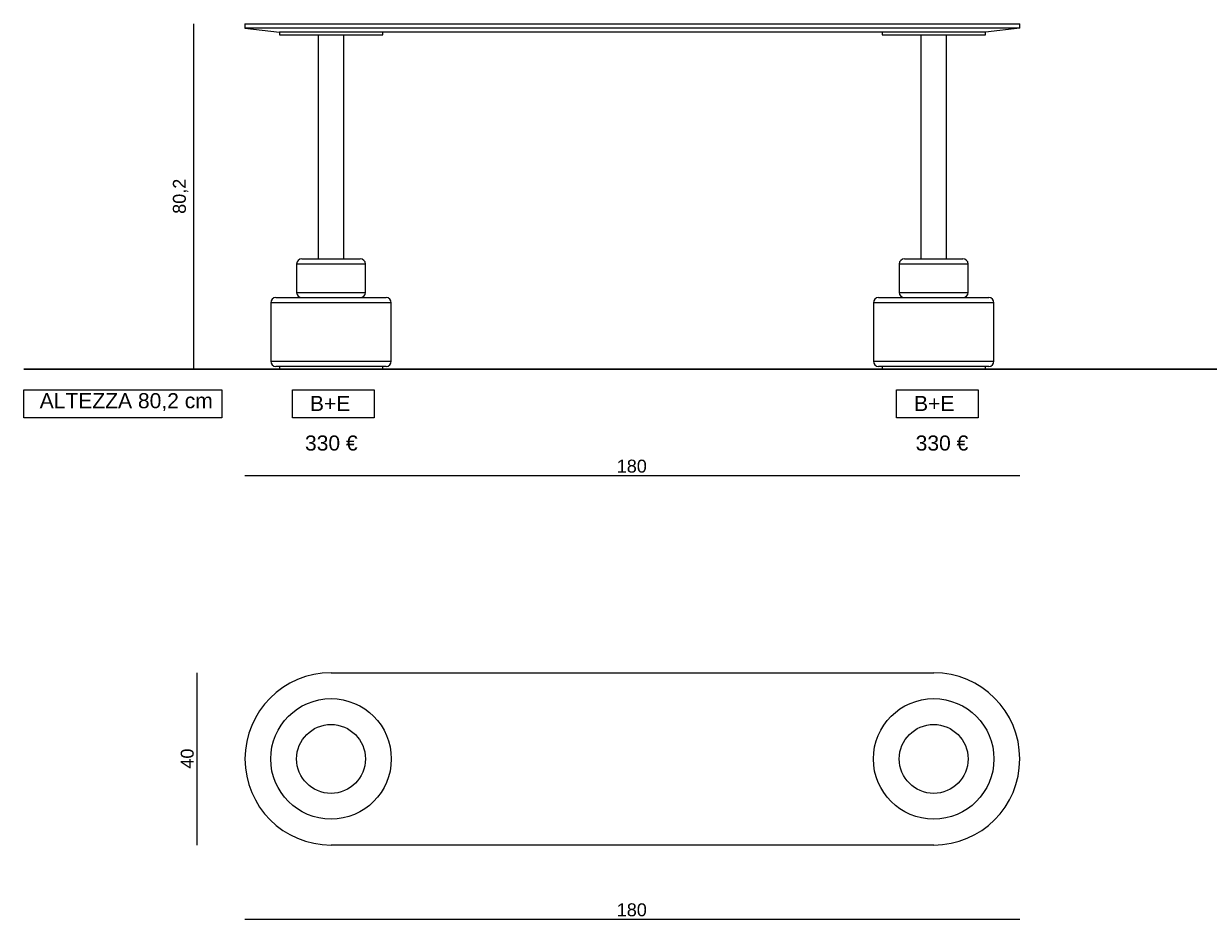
# Model space of a CAD drawing. Extents: x -935 to 1989, y -969 to 1811.
# Tile 17 of 20: x 1345 to 1620, y 677 to 885. Entities that reach past the tile are written whole.
import ezdxf

# ---------------------------------------------------------------- set-up
doc = ezdxf.new("R2010")
doc.units = 0
doc.header["$MEASUREMENT"] = 0
doc.layers.get('0').update_dxf_attribs({"lineweight": 0})

# ---------------------------------------------------------------- blocks, each defined once
blk = doc.blocks.new('Block_51')
at = {"color": 18, "lineweight": 9, "true_color": 0x000000}
blk.add_line((1384.05, 884.75), (1384.05, 804.55), dxfattribs=at)
at = {"insert": (1382.82, 840.6), "char_height": 0.2, "attachment_point": 7, "rotation": 90}
blk.add_mtext('\\C18;\\c0;\\FArial|b0|i0|c1;\\H3.000000;\\W1.000000;80,2', dxfattribs=at)
blk = doc.blocks.new('Block_52')
at = {"color": 18, "lineweight": 9, "true_color": 0x000000}
blk.add_line((1396, 779.8), (1576, 779.8), dxfattribs=at)
at = {"insert": (1482.37, 780.47), "char_height": 0.2, "attachment_point": 7}
blk.add_mtext('\\C18;\\c0;\\FArial|b0|i0|c1;\\H3.000000;\\W1.000000;180', dxfattribs=at)
blk = doc.blocks.new('Block_53')
at = {"color": 18, "lineweight": 9, "true_color": 0x000000}
blk.add_line((1384.79, 734.02), (1384.79, 694.02), dxfattribs=at)
at = {"insert": (1384.13, 711.76), "char_height": 0.2, "attachment_point": 7, "rotation": 90}
blk.add_mtext('\\C18;\\c0;\\FArial|b0|i0|c1;\\H3.000000;\\W1.000000;40', dxfattribs=at)
blk = doc.blocks.new('Block_54')
at = {"color": 18, "lineweight": 9, "true_color": 0x000000}
blk.add_line((1396, 676.78), (1576, 676.78), dxfattribs=at)
at = {"insert": (1482.37, 677.44), "char_height": 0.2, "attachment_point": 7}
blk.add_mtext('\\C18;\\c0;\\FArial|b0|i0|c1;\\H3.000000;\\W1.000000;180', dxfattribs=at)

msp = doc.modelspace()

# ---------------------------------------------------------------- linework, layer by layer
at = {"color": 18, "lineweight": 9, "true_color": 0x000000}
for p, q in [((1396, 884.75), (1396, 883.75)), ((1396, 884.75), (1416, 884.75)), ((1396, 883.75), (1404, 882.75)), ((1416, 883.75), (1396, 883.75)), ((1416, 884.75), (1556, 884.75)), ((1556, 883.75), (1416, 883.75)), ((1556, 884.75), (1576, 884.75)), ((1576, 883.75), (1556, 883.75)), ((1576, 883.75), (1568, 882.75)), ((1576, 883.75), (1576, 884.75)), ((1404, 882.75), (1404, 882.15)), ((1416, 882.75), (1404, 882.75)), ((1404, 882.15), (1416, 882.15)), ((1413, 882.15), (1413, 830.15)), ((1556, 882.75), (1416, 882.75)), ((1416, 882.15), (1428, 882.15)), ((1419, 830.15), (1419, 882.15)), ((1428, 882.15), (1428, 882.75)), ((1544, 882.75), (1544, 882.15)), ((1544, 882.15), (1556, 882.15)), ((1553, 882.15), (1553, 830.15)), ((1568, 882.75), (1556, 882.75)), ((1556, 882.15), (1568, 882.15)), ((1559, 830.15), (1559, 882.15)), ((1568, 882.15), (1568, 882.75)), ((1408, 828.95), (1408, 822.35)), ((1409.2, 830.15), (1422.8, 830.15)), ((1424, 822.35), (1424, 828.95)), ((1548, 828.95), (1548, 822.35)), ((1549.2, 830.15), (1562.8, 830.15)), ((1564, 822.35), (1564, 828.95)), ((1403.2, 821.15), (1428.8, 821.15)), ((1543.2, 821.15), (1568.8, 821.15)), ((1402, 819.95), (1402, 806.35)), ((1430, 806.35), (1430, 819.95)), ((1542, 819.95), (1542, 806.35)), ((1570, 806.35), (1570, 819.95)), ((1428.8, 805.15), (1403.2, 805.15)), ((1404, 805.15), (1404, 804.55)), ((1416, 804.55), (1404, 804.55)), ((1428, 804.55), (1416, 804.55)), ((1428, 804.55), (1428, 805.15)), ((1568.8, 805.15), (1543.2, 805.15)), ((1544, 805.15), (1544, 804.55)), ((1556, 804.55), (1544, 804.55)), ((1568, 804.55), (1556, 804.55)), ((1568, 804.55), (1568, 805.15)), ((1416, 734.02), (1556, 734.02)), ((1556, 694.02), (1416, 694.02))]:
    msp.add_line(p, q, dxfattribs=at)
at = {"color": 252, "lineweight": 9, "true_color": 0x848484}
for p, q in [((1424, 828.95), (1408, 828.95)), ((1564, 828.95), (1548, 828.95)), ((1408, 822.35), (1424, 822.35)), ((1548, 822.35), (1564, 822.35)), ((1430, 819.95), (1402, 819.95)), ((1570, 819.95), (1542, 819.95)), ((1402, 806.35), (1430, 806.35)), ((1542, 806.35), (1570, 806.35))]:
    msp.add_line(p, q, dxfattribs=at)
at = {"color": 18, "lineweight": 30, "true_color": 0x000000}
msp.add_line((1344.6, 804.55), (1989.35, 804.55), dxfattribs=at)
at = {"color": 18, "lineweight": 9, "true_color": 0x000000}
for points in [[(1344.6, 799.76), (1390.66, 799.76), (1390.66, 793.25), (1344.6, 793.25)], [(1407.04, 799.76), (1426.02, 799.76), (1426.02, 793.25), (1407.04, 793.25)], [(1547.39, 799.76), (1566.37, 799.76), (1566.37, 793.25), (1547.39, 793.25)]]:
    msp.add_lwpolyline(points, close=True, dxfattribs=at)
at = {"color": 252, "lineweight": 9, "true_color": 0x848484}
for centre, radius in [((1416, 714.02), 14), ((1556, 714.02), 14), ((1416, 714.02), 8), ((1556, 714.02), 8)]:
    msp.add_circle(centre, radius, dxfattribs=at)
at = {"color": 18, "lineweight": 9, "true_color": 0x000000}
for points in [[(1409.2, 830.15), (1408.53, 830.15), (1408, 829.62), (1408, 828.95)], [(1424, 828.95), (1424, 829.62), (1423.46, 830.15), (1422.8, 830.15)], [(1549.2, 830.15), (1548.53, 830.15), (1548, 829.62), (1548, 828.95)], [(1564, 828.95), (1564, 829.62), (1563.46, 830.15), (1562.8, 830.15)], [(1403.2, 821.15), (1402.53, 821.15), (1402, 820.62), (1402, 819.95)], [(1408, 822.35), (1408, 821.69), (1408.53, 821.15), (1409.2, 821.15)], [(1422.8, 821.15), (1423.46, 821.15), (1424, 821.69), (1424, 822.35)], [(1430, 819.95), (1430, 820.62), (1429.46, 821.15), (1428.8, 821.15)], [(1543.2, 821.15), (1542.53, 821.15), (1542, 820.62), (1542, 819.95)], [(1548, 822.35), (1548, 821.69), (1548.53, 821.15), (1549.2, 821.15)], [(1562.8, 821.15), (1563.46, 821.15), (1564, 821.69), (1564, 822.35)], [(1570, 819.95), (1570, 820.62), (1569.46, 821.15), (1568.8, 821.15)], [(1402, 806.35), (1402, 805.69), (1402.53, 805.15), (1403.2, 805.15)], [(1428.8, 805.15), (1429.46, 805.15), (1430, 805.69), (1430, 806.35)], [(1542, 806.35), (1542, 805.69), (1542.53, 805.15), (1543.2, 805.15)], [(1568.8, 805.15), (1569.46, 805.15), (1570, 805.69), (1570, 806.35)]]:
    msp.add_open_spline(points, degree=3, dxfattribs=at)
for points in [[(1416, 734.02), (1404.95, 734.02), (1396, 725.07), (1396, 714.02), (1396, 702.97), (1404.95, 694.02), (1416, 694.02)], [(1556, 694.02), (1567.04, 694.02), (1576, 702.97), (1576, 714.02), (1576, 725.07), (1567.04, 734.02), (1556, 734.02)]]:
    msp.add_open_spline(points, degree=3, knots=[0, 0, 0, 0, 1, 1, 1, 2, 2, 2, 2], dxfattribs=at)

# ---------------------------------------------------------------- block references
for name in ['Block_51', 'Block_52', 'Block_53', 'Block_54']:
    msp.add_blockref(name, (0, 0))

# ---------------------------------------------------------------- texts
at = {"char_height": 0.2, "attachment_point": 7}
for s, insert in [('\\C18;\\c0;\\FArial|b0|i0|c1;\\H3.500000;\\W1.000000;ALTEZZA 80,2 cm', (1348.32, 794.81)), ('\\C18;\\c0;\\FArial|b0|i0|c1;\\H3.500000;\\W1.000000;B+E', (1411.1, 794.82)), ('\\C18;\\c0;\\FArial|b0|i0|c1;\\H3.500000;\\W1.000000;B+E', (1551.45, 794.82)), ('\\C18;\\c0;\\FArial|b0|i0|c1;\\H3.500000;\\W1.000000;330 €', (1409.95, 785.58)), ('\\C18;\\c0;\\FArial|b0|i0|c1;\\H3.500000;\\W1.000000;330 €', (1551.81, 785.58))]:
    msp.add_mtext(s, dxfattribs=dict(at, insert=insert))

doc.saveas('drawing.dxf')
